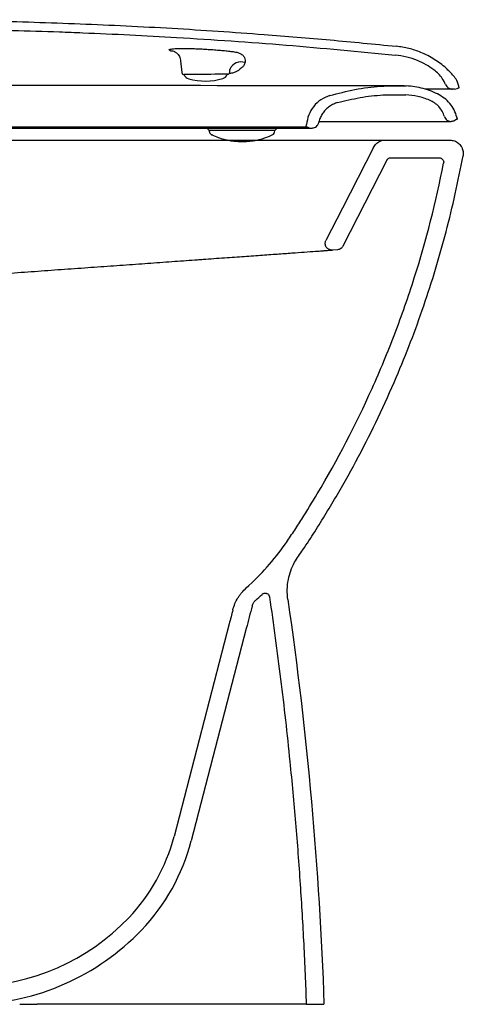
# Model space of a CAD drawing. Header units: millimetres. Extents: x 4605.485 to 4606.016, y 2538.689 to 2539.134.
# Tile 2 of 2: x 4605.816 to 4606.016, y 2538.689 to 2539.134. Entities that reach past the tile are written whole.
import ezdxf

# ---------------------------------------------------------------- set-up
doc = ezdxf.new("R2010")
doc.units = ezdxf.units.MM
doc.layers.add('SANINDUSA', color=3, linetype='Continuous')

msp = doc.modelspace()

# ---------------------------------------------------------------- linework, layer by layer
at = {"layer": 'SANINDUSA'}
for p, q in [((4605.888456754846, 2539.115160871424), (4605.88896741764, 2539.109857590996)), ((4605.890055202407, 2539.108954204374), (4605.890090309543, 2539.108860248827)), ((4605.909520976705, 2539.109029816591), (4605.909554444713, 2539.109124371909)), ((4605.91062631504, 2539.110046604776), (4605.910693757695, 2539.110903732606)), ((4606.012186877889, 2539.102422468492), (4606.011084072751, 2539.102422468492)), ((4606.013918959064, 2539.102922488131), (4606.014224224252, 2539.102922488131)), ((4605.740176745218, 2539.084835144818), (4605.830226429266, 2539.084835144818)), ((4605.740686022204, 2539.085335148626), (4605.829926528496, 2539.085335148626)), ((4605.829926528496, 2539.085335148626), (4605.903135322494, 2539.085335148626)), ((4605.830226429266, 2539.084835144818), (4605.904611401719, 2539.084835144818)), ((4605.900759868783, 2539.084835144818), (4605.900807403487, 2539.084291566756)), ((4605.903135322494, 2539.085335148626), (4605.92361139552, 2539.085335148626)), ((4605.904611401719, 2539.084835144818), (4605.925380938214, 2539.084835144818)), ((4605.92361139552, 2539.085335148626), (4605.945156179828, 2539.085335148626)), ((4605.925380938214, 2539.084835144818), (4605.947459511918, 2539.084835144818)), ((4605.931568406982, 2539.084835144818), (4605.931521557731, 2539.084291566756)), ((4605.945156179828, 2539.085335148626), (4605.945250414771, 2539.086412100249)), ((4605.945156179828, 2539.085335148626), (4605.94558867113, 2539.085335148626)), ((4605.947459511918, 2539.084835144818), (4605.947792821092, 2539.084835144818)), ((4606.01089259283, 2539.087835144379), (4606.010572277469, 2539.087835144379)), ((4606.01317294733, 2539.088835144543), (4606.013421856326, 2539.088835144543)), ((4605.901305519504, 2539.083835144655), (4605.912669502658, 2539.083835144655)), ((4605.901347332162, 2539.083835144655), (4605.901352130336, 2539.083560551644)), ((4605.90262004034, 2539.081721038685), (4605.902586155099, 2539.081721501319)), ((4605.912669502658, 2539.083835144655), (4605.931030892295, 2539.083835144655)), ((4605.930983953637, 2539.083501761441), (4605.930989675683, 2539.083835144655)), ((4605.640586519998, 2539.079383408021), (4605.980888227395, 2539.079383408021)), ((4605.980888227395, 2539.079383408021), (4606.010067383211, 2539.079383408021)), ((4605.983335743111, 2539.071383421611), (4606.005237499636, 2539.071383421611)), ((4605.981554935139, 2539.0702937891), (4605.96175203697, 2539.03155556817)), ((4605.959294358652, 2539.029928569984), (4605.956963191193, 2539.029762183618)), ((4605.910378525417, 2538.8610168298), (4605.885461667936, 2538.765121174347)), ((4605.918120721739, 2538.859002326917), (4605.893204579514, 2538.76310931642)), ((4605.815821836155, 2538.689383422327), (4605.823708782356, 2538.689383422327)), ((4605.94518987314, 2538.689383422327), (4605.953194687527, 2538.689383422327))]:
    msp.add_line(p, q, dxfattribs=at)
at = {"layer": 'SANINDUSA', "flags": 128}
for points in [[(4605.883909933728, 2539.119730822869), (4605.884856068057, 2539.119615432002), (4605.885354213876, 2539.119479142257)], [(4605.909638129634, 2539.109125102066), (4605.909460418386, 2539.109123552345), (4605.908933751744, 2539.109118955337), (4605.90807711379, 2539.109111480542), (4605.906921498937, 2539.109101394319), (4605.905508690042, 2539.10908906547), (4605.90388970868, 2539.109074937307), (4605.902123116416, 2539.109059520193), (4605.900272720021, 2539.10904337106), (4605.898405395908, 2539.10902707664), (4605.896588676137, 2539.109011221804), (4605.894888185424, 2539.10899638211), (4605.893365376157, 2539.108983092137), (4605.892075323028, 2539.10897183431), (4605.891064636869, 2539.108963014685), (4605.890369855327, 2539.108956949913), (4605.890016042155, 2539.10895386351), (4605.889971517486, 2539.108953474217)], [(4605.989441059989, 2539.103842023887), (4605.988039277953, 2539.103875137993), (4605.985849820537, 2539.103904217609), (4605.983252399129, 2539.103921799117), (4605.980127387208, 2539.103931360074), (4605.97634243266, 2539.103935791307), (4605.971751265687, 2539.103937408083), (4605.966192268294, 2539.103937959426), (4605.960394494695, 2539.103938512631), (4605.957126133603, 2539.10393897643), (4605.955391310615, 2539.103939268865), (4605.954946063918, 2539.103939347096), (4605.954834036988, 2539.103939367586), (4605.954830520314, 2539.103939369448), (4605.954829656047, 2539.103939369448), (4605.954829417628, 2539.103939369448), (4605.954829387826, 2539.103939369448), (4605.954829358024, 2539.103939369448), (4605.954829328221, 2539.103939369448), (4605.954829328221, 2539.103939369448), (4605.950805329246, 2539.103939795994), (4605.945981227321, 2539.10394004), (4605.942396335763, 2539.10394048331), (4605.938428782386, 2539.103940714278), (4605.934058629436, 2539.103940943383), (4605.932922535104, 2539.103941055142), (4605.932640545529, 2539.10394108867), (4605.932499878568, 2539.103941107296), (4605.932429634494, 2539.103941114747), (4605.932394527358, 2539.103941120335), (4605.932385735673, 2539.103941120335), (4605.932384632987, 2539.103941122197), (4605.932384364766, 2539.103941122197), (4605.932384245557, 2539.103941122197), (4605.93238415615, 2539.103941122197), (4605.932384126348, 2539.103941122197), (4605.932384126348, 2539.103941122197), (4605.932384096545, 2539.103941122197), (4605.932384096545, 2539.103941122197), (4605.931691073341, 2539.103941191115), (4605.929697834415, 2539.103941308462), (4605.929471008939, 2539.103941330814), (4605.929359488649, 2539.103941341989), (4605.929331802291, 2539.103941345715), (4605.929317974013, 2539.103941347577), (4605.929311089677, 2539.103941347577), (4605.929309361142, 2539.10394134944), (4605.929308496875, 2539.10394134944), (4605.929308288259, 2539.10394134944), (4605.929308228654, 2539.10394134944), (4605.929308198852, 2539.10394134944), (4605.929308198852, 2539.10394134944), (4605.929308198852, 2539.10394134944), (4605.920846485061, 2539.103943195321), (4605.91274049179, 2539.103946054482), (4605.904924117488, 2539.103949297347), (4605.897453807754, 2539.103952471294), (4605.890263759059, 2539.103955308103), (4605.883090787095, 2539.103957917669), (4605.876035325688, 2539.103961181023), (4605.870473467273, 2539.103964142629), (4605.865220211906, 2539.103967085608), (4605.860291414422, 2539.103969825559), (4605.855700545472, 2539.103972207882), (4605.851459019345, 2539.103974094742), (4605.847250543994, 2539.103975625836), (4605.84317830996, 2539.103977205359), (4605.838196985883, 2539.103979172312), (4605.835361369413, 2539.10398026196), (4605.83074260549, 2539.103982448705), (4605.825621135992, 2539.103985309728), (4605.820145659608, 2539.10398880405), (4605.810649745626, 2539.103995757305)], [(4605.975545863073, 2539.076114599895), (4605.961536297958, 2539.048710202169), (4605.954078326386, 2539.034119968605)]]:
    msp.add_lwpolyline(points, dxfattribs=at)
at = {"layer": 'SANINDUSA'}
for centre, radius, start, end in [((4605.915638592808, 2539.109441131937), 0.005243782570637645, 68.88196932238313, 156.9536486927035), ((4605.889962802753, 2539.109953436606), 0.001000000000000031, 185.5000000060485, 270.5000000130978), ((4605.892900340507, 2539.109910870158), 0.003000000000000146, 200.5000000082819, 255.1107402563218), ((4605.8995780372, 2539.135026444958), 0.02898814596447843, 255.1107402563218, 285.8892597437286), ((4605.906693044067, 2539.110031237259), 0.00300000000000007, 285.8892597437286, 340.500000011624), ((4605.909629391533, 2539.110125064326), 0.00100000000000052, 270.5000000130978, 355.5000000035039), ((4605.901305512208, 2539.084335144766), 0.0004999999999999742, 184.9999999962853, 270), ((4605.929095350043, 2539.083476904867), 0.001888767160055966, 293.6170654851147, 0.7540462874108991), ((4605.931027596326, 2539.084330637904), 0.000495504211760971, 270.3811198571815, 355.4774588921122), ((4605.804659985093, 2538.786116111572), 0.08348473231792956, 316.2702277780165, 345.4347511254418), ((4605.804659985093, 2538.786116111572), 0.09148473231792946, 316.2702277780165, 345.4347511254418), ((4605.792377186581, 2538.797866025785), 0.1004826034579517, 271.212300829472, 316.2702277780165), ((4605.792377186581, 2538.797866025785), 0.1084826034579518, 271.212300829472, 316.2702277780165)]:
    msp.add_arc(centre, radius, start, end, dxfattribs=at)
for points, knots in [([(4605.586640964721, 2539.128106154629), (4605.599926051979, 2539.128885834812), (4605.626495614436, 2539.130445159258), (4605.666931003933, 2539.132356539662), (4605.707952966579, 2539.13344393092), (4605.74260977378, 2539.133781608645), (4605.766868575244, 2539.133682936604), (4605.791123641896, 2539.133420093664), (4605.815375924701, 2539.13288787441), (4605.850009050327, 2539.131660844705), (4605.884626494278, 2539.129965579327), (4605.9222536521, 2539.127448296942), (4605.955970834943, 2539.124679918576), (4605.975840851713, 2539.122721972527), (4605.985775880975, 2539.121742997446)], [0, 0, 0, 0, 0.09989374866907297, 0.1997828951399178, 0.3038446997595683, 0.4079063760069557, 0.4599276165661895, 0.4859379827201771, 0.5899834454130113, 0.6420046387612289, 0.7460667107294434, 0.8501288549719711, 0.9250642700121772, 1, 1, 1, 1]), ([(4605.582874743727, 2539.123881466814), (4605.596704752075, 2539.124657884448), (4605.624366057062, 2539.126210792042), (4605.665881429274, 2539.128075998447), (4605.707416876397, 2539.129371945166), (4605.742181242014, 2539.129788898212), (4605.766625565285, 2539.129684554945), (4605.78075100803, 2539.129532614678), (4605.801938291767, 2539.129206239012), (4605.823122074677, 2539.12864077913), (4605.854883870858, 2539.127426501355), (4605.889012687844, 2539.125714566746), (4605.93605846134, 2539.122490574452), (4605.968932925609, 2539.119339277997), (4605.98537018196, 2539.117763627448)], [0, 0, 0, 0, 0.1031088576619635, 0.2062273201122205, 0.3093337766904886, 0.4124262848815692, 0.4650025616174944, 0.4912904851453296, 0.5175784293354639, 0.6227342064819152, 0.649022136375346, 0.7541779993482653, 0.8770888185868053, 1, 1, 1, 1]), ([(4605.883909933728, 2539.119730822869), (4605.883689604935, 2539.119817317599), (4605.883248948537, 2539.11999030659), (4605.883224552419, 2539.120217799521), (4605.88366259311, 2539.120408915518), (4605.884551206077, 2539.120560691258), (4605.885879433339, 2539.120671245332), (4605.887597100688, 2539.120738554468), (4605.889672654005, 2539.120758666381), (4605.892038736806, 2539.120733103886), (4605.894637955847, 2539.120661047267), (4605.897393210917, 2539.120546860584), (4605.900227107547, 2539.120392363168), (4605.903057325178, 2539.120203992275), (4605.905798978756, 2539.119987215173), (4605.908369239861, 2539.119750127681), (4605.910719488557, 2539.119499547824), (4605.912018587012, 2539.119329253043), (4605.912668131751, 2539.119244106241)], [0, 0, 0, 0, 0.0647096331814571, 0.1294189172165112, 0.1912443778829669, 0.2530679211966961, 0.3148236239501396, 0.3765784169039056, 0.4385138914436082, 0.5004491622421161, 0.5626567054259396, 0.6248653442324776, 0.6873584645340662, 0.7498520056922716, 0.8124117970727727, 0.8749716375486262, 0.937486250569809, 1, 1, 1, 1]), ([(4606.011690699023, 2539.108438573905), (4606.010591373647, 2539.109596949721), (4606.007966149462, 2539.112363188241), (4606.003039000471, 2539.116008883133), (4605.997335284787, 2539.118943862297), (4605.991507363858, 2539.120913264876), (4605.987699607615, 2539.121464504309), (4605.985775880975, 2539.121742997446)], [0, 0, 0, 0, 0.1606720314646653, 0.3836899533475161, 0.6131752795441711, 0.804571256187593, 1, 1, 1, 1]), ([(4605.885351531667, 2539.119480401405), (4605.88534796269, 2539.119481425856), (4605.88532261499, 2539.119488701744), (4605.885467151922, 2539.119441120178), (4605.885808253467, 2539.1192824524), (4605.886342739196, 2539.118955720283), (4605.886981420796, 2539.118415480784), (4605.88762972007, 2539.11763305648), (4605.888140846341, 2539.11662415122), (4605.888422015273, 2539.115765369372), (4605.888429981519, 2539.115262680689), (4605.888431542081, 2539.115164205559)], [0, 0, 0, 0, 0.02139880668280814, 0.1519792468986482, 0.2685945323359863, 0.3835892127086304, 0.5087923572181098, 0.6504372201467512, 0.8028768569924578, 0.9613841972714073, 1, 1, 1, 1]), ([(4605.912668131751, 2539.119244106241), (4605.913435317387, 2539.119088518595), (4605.914920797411, 2539.1187872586), (4605.916433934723, 2539.117859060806), (4605.917294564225, 2539.116753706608), (4605.917657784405, 2539.115545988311), (4605.917571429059, 2539.11473948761), (4605.917527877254, 2539.114332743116)], [0, 0, 0, 0, 0.2275662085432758, 0.4406300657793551, 0.6609327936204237, 0.8289973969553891, 1, 1, 1, 1]), ([(4606.002823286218, 2539.111114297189), (4606.001653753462, 2539.111902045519), (4605.999298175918, 2539.113488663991), (4605.995175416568, 2539.115435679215), (4605.990529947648, 2539.117019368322), (4605.987102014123, 2539.117513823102), (4605.98537018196, 2539.117763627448)], [0, 0, 0, 0, 0.2237720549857, 0.4507034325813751, 0.7224889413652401, 1, 1, 1, 1]), ([(4605.915753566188, 2539.111866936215), (4605.915236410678, 2539.111390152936), (4605.914415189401, 2539.110633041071), (4605.912665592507, 2539.109868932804), (4605.91139884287, 2539.109494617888), (4605.910550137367, 2539.109430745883), (4605.91032218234, 2539.10941359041)], [0, 0, 0, 0, 0.4113073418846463, 0.6531388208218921, 0.9068360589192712, 1, 1, 1, 1]), ([(4605.910693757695, 2539.110903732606), (4605.910717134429, 2539.11102809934), (4605.91072799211, 2539.111303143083), (4605.910781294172, 2539.111422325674), (4605.910813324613, 2539.111493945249)], [0, 0, 0, 0, 0.3990768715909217, 1, 1, 1, 1]), ([(4605.917527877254, 2539.114332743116), (4605.917422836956, 2539.11398799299), (4605.917209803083, 2539.113288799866), (4605.916525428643, 2539.112458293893), (4605.915948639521, 2539.112016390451), (4605.915753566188, 2539.111866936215)], [0, 0, 0, 0, 0.3916151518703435, 0.7942408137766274, 1, 1, 1, 1]), ([(4606.008077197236, 2539.104439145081), (4606.007628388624, 2539.105371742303), (4606.006787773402, 2539.10711849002), (4606.00497407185, 2539.109373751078), (4606.00354774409, 2539.110528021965), (4606.002823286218, 2539.111114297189)], [0, 0, 0, 0, 0.3604798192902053, 0.675176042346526, 1, 1, 1, 1]), ([(4606.014224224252, 2539.102922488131), (4606.013958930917, 2539.104086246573), (4606.013497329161, 2539.106111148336), (4606.012229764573, 2539.107744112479), (4606.011690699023, 2539.108438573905)], [0, 0, 0, 0, 0.5747234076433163, 1, 1, 1, 1]), ([(4605.955805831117, 2539.09944874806), (4605.959575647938, 2539.100462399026), (4605.967097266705, 2539.10248485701), (4605.978712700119, 2539.103956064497), (4605.986474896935, 2539.103878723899), (4605.990352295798, 2539.103840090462)], [0, 0, 0, 0, 0.3346107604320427, 0.6676225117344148, 1, 1, 1, 1]), ([(4605.989441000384, 2539.103840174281), (4605.989584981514, 2539.103840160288), (4605.990269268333, 2539.103840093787), (4605.990315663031, 2539.103840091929), (4605.990352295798, 2539.103840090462)], [0, 0, 0, 0, 0.210410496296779, 1, 1, 1, 1]), ([(4606.00525971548, 2539.099770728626), (4606.00409304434, 2539.100344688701), (4606.00175811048, 2539.10149339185), (4605.998047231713, 2539.102699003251), (4605.994237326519, 2539.103545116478), (4605.991649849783, 2539.103741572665), (4605.990352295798, 2539.103840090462)], [0, 0, 0, 0, 0.2501797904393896, 0.5007008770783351, 0.7496141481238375, 1, 1, 1, 1]), ([(4606.011084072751, 2539.102422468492), (4606.011006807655, 2539.102422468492), (4606.010851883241, 2539.102422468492), (4606.00952227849, 2539.102422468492), (4606.007249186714, 2539.102422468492), (4606.003624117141, 2539.102422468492), (4606.000732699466, 2539.102422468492), (4605.998743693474, 2539.102422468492), (4605.998678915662, 2539.102422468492)], [0, 0, 0, 0, 0.1790136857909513, 0.358940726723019, 0.5681847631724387, 0.777429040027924, 0.9927513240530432, 1, 1, 1, 1]), ([(4606.008077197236, 2539.104439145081), (4606.008249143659, 2539.104114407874), (4606.008593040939, 2539.103464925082), (4606.009480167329, 2539.102781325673), (4606.010352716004, 2539.102459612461), (4606.010900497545, 2539.102431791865), (4606.011084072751, 2539.102422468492)], [0, 0, 0, 0, 0.2853817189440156, 0.5707707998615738, 0.8561546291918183, 1, 1, 1, 1]), ([(4606.012186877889, 2539.102422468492), (4606.01255476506, 2539.102454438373), (4606.013168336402, 2539.102507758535), (4606.013704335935, 2539.102803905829), (4606.013918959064, 2539.102922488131)], [0, 0, 0, 0, 0.5995833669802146, 1, 1, 1, 1]), ([(4605.955805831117, 2539.09944874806), (4605.954424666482, 2539.098893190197), (4605.951661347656, 2539.097781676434), (4605.948385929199, 2539.094669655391), (4605.946020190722, 2539.090817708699), (4605.945507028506, 2539.087880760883), (4605.945250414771, 2539.086412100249)], [0, 0, 0, 0, 0.24978941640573, 0.4997577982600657, 0.7498470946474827, 1, 1, 1, 1]), ([(4605.959330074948, 2539.096311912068), (4605.962701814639, 2539.097138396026), (4605.969440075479, 2539.098790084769), (4605.979798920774, 2539.099973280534), (4605.986720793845, 2539.099887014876), (4605.990176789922, 2539.099843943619)], [0, 0, 0, 0, 0.3339948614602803, 0.6674727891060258, 1, 1, 1, 1]), ([(4606.000817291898, 2539.097456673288), (4605.999095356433, 2539.098090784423), (4605.99565425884, 2539.099357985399), (4605.992001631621, 2539.099682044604), (4605.990176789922, 2539.099843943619)], [0, 0, 0, 0, 0.5004029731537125, 1, 1, 1, 1]), ([(4606.013421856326, 2539.088835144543), (4606.01311508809, 2539.089970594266), (4606.012501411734, 2539.092242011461), (4606.010658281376, 2539.095281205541), (4606.008269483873, 2539.097915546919), (4606.006262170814, 2539.099152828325), (4606.00525971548, 2539.099770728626)], [0, 0, 0, 0, 0.2496709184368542, 0.4994556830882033, 0.7500273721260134, 1, 1, 1, 1]), ([(4605.959330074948, 2539.096311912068), (4605.958689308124, 2539.096098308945), (4605.957407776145, 2539.095671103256), (4605.955653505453, 2539.094637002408), (4605.954092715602, 2539.093340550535), (4605.952767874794, 2539.091799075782), (4605.951730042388, 2539.090054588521), (4605.951118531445, 2539.088516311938), (4605.950892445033, 2539.087571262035), (4605.950823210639, 2539.087281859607)], [0, 0, 0, 0, 0.155245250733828, 0.3104900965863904, 0.4657361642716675, 0.6209830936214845, 0.7762280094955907, 0.9314743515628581, 0.9999999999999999, 0.9999999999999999, 0.9999999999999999, 0.9999999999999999]), ([(4606.007615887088, 2539.090002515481), (4606.007302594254, 2539.090815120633), (4606.006677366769, 2539.092436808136), (4606.005100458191, 2539.094531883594), (4606.003159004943, 2539.096296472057), (4606.001598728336, 2539.097069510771), (4606.000817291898, 2539.097456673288)], [0, 0, 0, 0, 0.2503108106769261, 0.4995364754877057, 0.7493518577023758, 1, 1, 1, 1]), ([(4606.007615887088, 2539.090002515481), (4606.00774266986, 2539.089700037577), (4606.007996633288, 2539.089094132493), (4606.008711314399, 2539.088398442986), (4606.009590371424, 2539.087925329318), (4606.010244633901, 2539.087865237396), (4606.010572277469, 2539.087835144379)], [0, 0, 0, 0, 0.2496087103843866, 0.5000007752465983, 0.7496088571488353, 1, 1, 1, 1]), ([(4605.94558867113, 2539.085335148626), (4605.945706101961, 2539.085272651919), (4605.946193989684, 2539.085012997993), (4605.94684415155, 2539.084850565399), (4605.947361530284, 2539.084837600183), (4605.947459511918, 2539.084835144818)], [0, 0, 0, 0, 0.2044281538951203, 0.8493339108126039, 1, 1, 1, 1]), ([(4605.947792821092, 2539.084835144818), (4605.947989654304, 2539.084846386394), (4605.948533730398, 2539.08487745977), (4605.949385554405, 2539.08520905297), (4605.950195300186, 2539.085886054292), (4605.950651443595, 2539.086634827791), (4605.95078190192, 2539.08712625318), (4605.950823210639, 2539.087281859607)], [0, 0, 0, 0, 0.1406485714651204, 0.3887734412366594, 0.6368995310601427, 0.8850267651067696, 1, 1, 1, 1]), ([(4605.950964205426, 2539.087835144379), (4605.951638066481, 2539.087835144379), (4605.956112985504, 2539.087835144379), (4605.96391875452, 2539.087835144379), (4605.970546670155, 2539.087835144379), (4605.973868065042, 2539.087835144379)], [0, 0, 0, 0, 0.08125586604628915, 0.5395970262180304, 1, 1, 1, 1]), ([(4605.973869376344, 2539.087835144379), (4605.97657579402, 2539.087835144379), (4605.982007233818, 2539.087835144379), (4605.989056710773, 2539.087835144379), (4605.99523910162, 2539.087835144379), (4606.000475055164, 2539.087835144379), (4606.004701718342, 2539.087835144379), (4606.007391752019, 2539.087835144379), (4606.008990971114, 2539.087835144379), (4606.009895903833, 2539.087835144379), (4606.010465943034, 2539.087835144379), (4606.010536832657, 2539.087835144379), (4606.010572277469, 2539.087835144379)], [0, 0, 0, 0, 0.1186729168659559, 0.2381616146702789, 0.3578293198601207, 0.4774970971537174, 0.6006414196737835, 0.7237857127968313, 0.7925209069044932, 0.861256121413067, 0.9306280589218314, 0.9999999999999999, 0.9999999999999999, 0.9999999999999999, 0.9999999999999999]), ([(4606.01317294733, 2539.088835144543), (4606.012911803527, 2539.088602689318), (4606.012389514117, 2539.088137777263), (4606.011552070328, 2539.087866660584), (4606.011049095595, 2539.087842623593), (4606.01089259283, 2539.087835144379)], [0, 0, 0, 0, 0.4078779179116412, 0.815758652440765, 1, 1, 1, 1]), ([(4605.901389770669, 2539.083560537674), (4605.901388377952, 2539.083403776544), (4605.901385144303, 2539.083039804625), (4605.901623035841, 2539.082546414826), (4605.901947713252, 2539.082138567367), (4605.902282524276, 2539.081881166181), (4605.902489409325, 2539.081763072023), (4605.902572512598, 2539.081728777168), (4605.902579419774, 2539.081725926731)], [0, 0, 0, 0, 0.1841625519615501, 0.4275932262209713, 0.6343667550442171, 0.8172879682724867, 0.9848137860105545, 1, 1, 1, 1]), ([(4605.90265726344, 2539.081712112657), (4605.903584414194, 2539.081302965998), (4605.905324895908, 2539.080534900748), (4605.907689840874, 2539.079833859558), (4605.909453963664, 2539.079424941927), (4605.910458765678, 2539.07924009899), (4605.910955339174, 2539.07915976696), (4605.911358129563, 2539.07909487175), (4605.912003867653, 2539.079000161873), (4605.91306317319, 2539.078879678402), (4605.914462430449, 2539.078772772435), (4605.915595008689, 2539.078757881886), (4605.916224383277, 2539.078749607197)], [0, 0, 0, 0, 0.206239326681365, 0.3871600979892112, 0.5154024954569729, 0.5904887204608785, 0.6089598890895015, 0.6229609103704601, 0.6855416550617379, 0.7648393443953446, 0.8693210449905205, 1, 1, 1, 1]), ([(4605.916224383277, 2539.078749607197), (4605.917138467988, 2539.078766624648), (4605.919186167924, 2539.078804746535), (4605.922261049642, 2539.079215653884), (4605.92598189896, 2539.080081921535), (4605.92851300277, 2539.081170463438), (4605.929852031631, 2539.081746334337)], [0, 0, 0, 0, 0.1837304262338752, 0.4115863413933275, 0.6887117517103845, 1, 1, 1, 1]), ([(4605.975545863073, 2539.076114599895), (4605.975912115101, 2539.076685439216), (4605.976644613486, 2539.077827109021), (4605.97838205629, 2539.078950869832), (4605.979872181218, 2539.079356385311), (4605.98071605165, 2539.079378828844), (4605.980888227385, 2539.079383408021)], [0, 0, 0, 0, 0.3070952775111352, 0.614185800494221, 0.9212819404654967, 0.9999999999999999, 0.9999999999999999, 0.9999999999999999, 0.9999999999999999]), ([(4606.010067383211, 2539.079383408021), (4606.010742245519, 2539.079317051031), (4606.012091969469, 2539.079184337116), (4606.013888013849, 2539.078150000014), (4606.015254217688, 2539.07662603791), (4606.016031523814, 2539.074726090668), (4606.016119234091, 2539.073219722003), (4606.015990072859, 2539.07242654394), (4606.01596883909, 2539.072296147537)], [0, 0, 0, 0, 0.1924514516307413, 0.3849027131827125, 0.5773406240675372, 0.7697545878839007, 0.9621482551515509, 1, 1, 1, 1]), ([(4605.941629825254, 2538.891662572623), (4605.94232220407, 2538.892610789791), (4605.944889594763, 2538.89619391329), (4605.950793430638, 2538.905430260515), (4605.959373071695, 2538.919324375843), (4605.968924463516, 2538.936548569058), (4605.977796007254, 2538.954179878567), (4605.985602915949, 2538.971469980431), (4605.992422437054, 2538.988298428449), (4605.998343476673, 2539.004600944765), (4606.003689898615, 2539.021176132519), (4606.008427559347, 2539.038008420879), (4606.01260171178, 2539.055065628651), (4606.014846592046, 2539.066553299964), (4606.01596883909, 2539.072296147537)], [0.03029971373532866, 0.03029971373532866, 0.03029971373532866, 0.03029971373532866, 0.04766057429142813, 0.09548843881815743, 0.1922936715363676, 0.2890989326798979, 0.3865762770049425, 0.4840536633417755, 0.5695084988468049, 0.6549918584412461, 0.7404466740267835, 0.826954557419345, 0.9134921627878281, 1, 1, 1, 1]), ([(4605.981554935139, 2539.0702937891), (4605.98167701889, 2539.070484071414), (4605.981921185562, 2539.070864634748), (4605.98250032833, 2539.071239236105), (4605.982997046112, 2539.071374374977), (4605.983278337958, 2539.071381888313), (4605.983335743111, 2539.071383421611)], [0, 0, 0, 0, 0.3070945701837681, 0.6141870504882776, 0.9212645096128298, 0.9999999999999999, 0.9999999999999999, 0.9999999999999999, 0.9999999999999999]), ([(4606.005237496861, 2539.071383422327), (4606.005385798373, 2539.071383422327), (4606.005531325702, 2539.071367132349), (4606.005817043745, 2539.071303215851), (4606.005958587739, 2539.071254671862), (4606.006356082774, 2539.071067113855), (4606.006594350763, 2539.070881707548), (4606.006873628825, 2539.070543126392), (4606.006955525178, 2539.070418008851), (4606.007088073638, 2539.070156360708), (4606.007139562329, 2539.07001945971), (4606.007248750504, 2539.069590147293), (4606.007257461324, 2539.069291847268), (4606.007200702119, 2539.069000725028)], [0, 0, 0, 0, 0.125000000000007, 0.125000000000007, 0.250000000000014, 0.250000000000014, 0.5000000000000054, 0.5000000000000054, 0.6250000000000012, 0.6250000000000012, 0.7499999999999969, 0.7499999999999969, 1, 1, 1, 1]), ([(4605.918073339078, 2538.877298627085), (4605.921409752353, 2538.880279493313), (4605.924550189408, 2538.883428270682), (4605.930449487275, 2538.890052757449), (4605.933208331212, 2538.893528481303), (4605.936415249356, 2538.89808016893), (4605.937042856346, 2538.899002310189), (4605.938280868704, 2538.900861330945), (4605.938896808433, 2538.901793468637), (4605.940735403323, 2538.904597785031), (4605.941949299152, 2538.906478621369), (4605.945546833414, 2538.912141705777), (4605.947888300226, 2538.915947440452), (4605.959312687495, 2538.935127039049), (4605.967549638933, 2538.950952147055), (4605.976712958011, 2538.971337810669), (4605.978490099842, 2538.975448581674), (4605.981918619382, 2538.983703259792), (4605.983571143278, 2538.98784946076), (4605.988344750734, 2539.000344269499), (4605.991282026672, 2539.008749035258), (4605.999362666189, 2539.034186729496), (4606.003777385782, 2539.051442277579), (4606.007200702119, 2539.069000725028)], [0, 0, 0, 0, 0.0624999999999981, 0.0624999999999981, 0.1249999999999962, 0.1249999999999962, 0.1406249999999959, 0.1406249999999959, 0.1562499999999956, 0.1562499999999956, 0.1874999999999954, 0.1874999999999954, 0.2499999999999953, 0.2499999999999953, 0.4999999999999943, 0.4999999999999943, 0.5624999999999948, 0.5624999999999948, 0.6249999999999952, 0.6249999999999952, 0.7499999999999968, 0.7499999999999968, 1, 1, 1, 1]), ([(4605.956963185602, 2539.029762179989), (4605.956697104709, 2539.029743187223), (4605.956434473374, 2539.029759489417), (4605.956045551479, 2539.029835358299), (4605.955915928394, 2539.02986969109), (4605.95566525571, 2539.029954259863), (4605.955543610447, 2539.030004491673), (4605.955189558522, 2539.030178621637), (4605.954965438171, 2539.030328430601), (4605.954668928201, 2539.030589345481), (4605.954576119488, 2539.03068250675), (4605.954402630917, 2539.030881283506), (4605.954321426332, 2539.030987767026), (4605.954101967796, 2539.031319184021), (4605.95398679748, 2539.031555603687), (4605.953819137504, 2539.03205959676), (4605.953769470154, 2539.032320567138), (4605.953739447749, 2539.032846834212), (4605.953759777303, 2539.033115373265), (4605.953868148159, 2539.033630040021), (4605.953956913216, 2539.033882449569), (4605.954078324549, 2539.034119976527)], [0, 0, 0, 0, 0.1250000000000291, 0.1250000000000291, 0.1875000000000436, 0.1875000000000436, 0.2500000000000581, 0.2500000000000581, 0.3750000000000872, 0.3750000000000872, 0.437500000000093, 0.437500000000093, 0.5000000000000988, 0.5000000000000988, 0.6250000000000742, 0.6250000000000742, 0.7500000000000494, 0.7500000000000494, 0.8750000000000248, 0.8750000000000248, 1, 1, 1, 1]), ([(4605.96175204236, 2539.031555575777), (4605.961634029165, 2539.031324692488), (4605.961489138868, 2539.031113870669), (4605.961147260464, 2539.030731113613), (4605.960949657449, 2539.030560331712), (4605.960523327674, 2539.03027817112), (4605.960288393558, 2539.030162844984), (4605.959803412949, 2539.029998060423), (4605.959552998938, 2539.029947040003), (4605.959294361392, 2539.029928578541)], [0, 0, 0, 0, 0.25, 0.25, 0.5, 0.5, 0.75, 0.75, 1, 1, 1, 1]), ([(4605.667433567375, 2539.009095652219), (4605.667421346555, 2539.009094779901), (4605.668169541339, 2539.009148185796), (4605.670049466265, 2539.009282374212), (4605.670473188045, 2539.009312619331), (4605.671416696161, 2539.009379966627), (4605.671933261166, 2539.009416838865), (4605.673614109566, 2539.009536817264), (4605.674909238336, 2539.009629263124), (4605.679302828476, 2539.009942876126), (4605.682907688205, 2539.010200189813), (4605.688272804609, 2539.010583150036), (4605.689389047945, 2539.010662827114), (4605.691129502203, 2539.01078706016), (4605.691720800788, 2539.010829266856), (4605.692918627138, 2539.010914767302), (4605.693525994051, 2539.01095812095), (4605.695373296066, 2539.011089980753), (4605.696638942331, 2539.011180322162), (4605.699225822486, 2539.011364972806), (4605.700547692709, 2539.011459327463), (4605.7073001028, 2539.011941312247), (4605.713155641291, 2539.012359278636), (4605.721045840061, 2539.012922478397), (4605.722652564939, 2539.013037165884), (4605.725923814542, 2539.013270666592), (4605.72759084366, 2539.013389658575), (4605.732645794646, 2539.013750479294), (4605.736095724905, 2539.013996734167), (4605.743154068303, 2539.01450055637), (4605.746762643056, 2539.014758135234), (4605.752295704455, 2539.015153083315), (4605.754161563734, 2539.015286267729), (4605.75790597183, 2539.015553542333), (4605.759787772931, 2539.015687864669), (4605.769244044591, 2539.016362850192), (4605.776959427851, 2539.016913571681), (4605.788754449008, 2539.017755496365), (4605.792723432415, 2539.018038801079), (4605.798733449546, 2539.018467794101), (4605.800746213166, 2539.018611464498), (4605.804790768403, 2539.018900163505), (4605.806816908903, 2539.019044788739), (4605.812886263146, 2539.019478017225), (4605.816928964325, 2539.019766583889), (4605.822987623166, 2539.02019904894), (4605.825006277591, 2539.020343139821), (4605.829041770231, 2539.020631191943), (4605.831057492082, 2539.020775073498), (4605.837074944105, 2539.02120459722), (4605.841055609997, 2539.021488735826), (4605.84697971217, 2539.021911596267), (4605.848946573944, 2539.022051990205), (4605.852864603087, 2539.022331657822), (4605.854816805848, 2539.022471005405), (4605.860611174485, 2539.022884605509), (4605.864404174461, 2539.023155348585), (4605.871855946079, 2539.023687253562), (4605.87551531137, 2539.023948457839), (4605.882701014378, 2539.024461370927), (4605.886227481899, 2539.024713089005), (4605.891416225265, 2539.02508345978), (4605.893128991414, 2539.025205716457), (4605.895672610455, 2539.025387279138), (4605.896516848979, 2539.025447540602), (4605.898190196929, 2539.025566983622), (4605.899019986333, 2539.025626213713), (4605.901488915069, 2539.025802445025), (4605.903107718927, 2539.025917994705), (4605.906292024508, 2539.026145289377), (4605.907857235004, 2539.026257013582), (4605.91246139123, 2539.026585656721), (4605.915413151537, 2539.026796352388), (4605.921082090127, 2539.027200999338), (4605.923798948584, 2539.02739492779), (4605.927685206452, 2539.027672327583), (4605.928951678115, 2539.027762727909), (4605.931402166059, 2539.027937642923), (4605.932587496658, 2539.028022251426), (4605.936024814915, 2539.028267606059), (4605.93815842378, 2539.02841990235), (4605.942109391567, 2539.028701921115), (4605.943926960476, 2539.028831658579), (4605.94558258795, 2539.028949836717)], [0, 0, 0, 0, 0.06249999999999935, 0.06249999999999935, 0.07812499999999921, 0.07812499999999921, 0.09374999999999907, 0.09374999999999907, 0.1249999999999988, 0.1249999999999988, 0.1874999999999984, 0.1874999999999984, 0.2031249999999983, 0.2031249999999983, 0.2109374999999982, 0.2109374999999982, 0.2187499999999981, 0.2187499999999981, 0.234374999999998, 0.234374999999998, 0.2499999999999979, 0.2499999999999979, 0.3124999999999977, 0.3124999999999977, 0.3281249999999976, 0.3281249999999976, 0.3437499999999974, 0.3437499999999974, 0.3749999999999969, 0.3749999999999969, 0.4062499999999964, 0.4062499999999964, 0.4218749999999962, 0.4218749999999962, 0.4374999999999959, 0.4374999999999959, 0.4999999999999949, 0.4999999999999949, 0.5312499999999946, 0.5312499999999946, 0.5468749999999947, 0.5468749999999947, 0.5624999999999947, 0.5624999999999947, 0.5937499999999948, 0.5937499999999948, 0.6093749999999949, 0.6093749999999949, 0.6249999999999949, 0.6249999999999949, 0.656249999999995, 0.656249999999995, 0.6718749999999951, 0.6718749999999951, 0.6874999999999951, 0.6874999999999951, 0.7187499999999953, 0.7187499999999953, 0.7499999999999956, 0.7499999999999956, 0.7812499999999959, 0.7812499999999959, 0.7968749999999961, 0.7968749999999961, 0.804687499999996, 0.804687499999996, 0.812499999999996, 0.812499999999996, 0.8281249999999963, 0.8281249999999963, 0.8437499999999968, 0.8437499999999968, 0.8749999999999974, 0.8749999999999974, 0.9062499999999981, 0.9062499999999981, 0.9218749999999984, 0.9218749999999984, 0.9374999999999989, 0.9374999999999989, 0.9687499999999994, 0.9687499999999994, 1, 1, 1, 1]), ([(4605.94558258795, 2539.028949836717), (4605.947458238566, 2539.029083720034), (4605.949103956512, 2539.029201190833), (4605.951230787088, 2539.029353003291), (4605.951882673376, 2539.029399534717), (4605.95277439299, 2539.029463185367), (4605.953057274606, 2539.029483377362), (4605.953594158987, 2539.029521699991), (4605.953848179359, 2539.02953983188), (4605.955041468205, 2539.029625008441), (4605.955754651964, 2539.02967591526), (4605.956472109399, 2539.029727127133), (4605.956652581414, 2539.029740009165), (4605.956897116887, 2539.029757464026), (4605.95696142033, 2539.029762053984), (4605.956963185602, 2539.029762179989)], [0, 0, 0, 0, 0.2499999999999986, 0.2499999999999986, 0.3749999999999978, 0.3749999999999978, 0.4374999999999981, 0.4374999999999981, 0.4999999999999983, 0.4999999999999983, 0.7499999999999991, 0.7499999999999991, 0.8749999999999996, 0.8749999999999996, 1, 1, 1, 1]), ([(4605.938188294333, 2538.885033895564), (4605.938714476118, 2538.886335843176), (4605.939652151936, 2538.888655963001), (4605.941046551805, 2538.8907310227), (4605.941629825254, 2538.891662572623)], [0, 0, 0, 0, 0.5611553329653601, 1, 1, 1, 1]), ([(4605.936872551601, 2538.872034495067), (4605.936732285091, 2538.873524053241), (4605.936447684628, 2538.876546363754), (4605.936928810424, 2538.880956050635), (4605.937785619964, 2538.883730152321), (4605.938188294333, 2538.885033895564)], [0, 0, 0, 0, 0.3399748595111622, 0.689808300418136, 0.9999999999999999, 0.9999999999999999, 0.9999999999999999, 0.9999999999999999]), ([(4605.912040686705, 2538.867413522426), (4605.912288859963, 2538.868368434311), (4605.91260417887, 2538.869293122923), (4605.913363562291, 2538.871084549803), (4605.913807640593, 2538.871951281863), (4605.914572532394, 2538.873206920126), (4605.914845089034, 2538.873619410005), (4605.915417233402, 2538.874419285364), (4605.915717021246, 2538.874807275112), (4605.91665699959, 2538.875935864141), (4605.917337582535, 2538.876641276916), (4605.918073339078, 2538.877298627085)], [0, 0, 0, 0, 0.2500000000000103, 0.2500000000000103, 0.5000000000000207, 0.5000000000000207, 0.6250000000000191, 0.6250000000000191, 0.7500000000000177, 0.7500000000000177, 1, 1, 1, 1]), ([(4605.920769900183, 2538.869198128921), (4605.920894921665, 2538.869679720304), (4605.92108715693, 2538.870131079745), (4605.921474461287, 2538.870763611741), (4605.921620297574, 2538.870966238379), (4605.921937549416, 2538.871344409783), (4605.922109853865, 2538.871521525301), (4605.922296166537, 2538.871686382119)], [0, 0, 0, 0, 0.5000000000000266, 0.5000000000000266, 0.7500000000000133, 0.7500000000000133, 1, 1, 1, 1]), ([(4605.925256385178, 2538.874392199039), (4605.925389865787, 2538.87451822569), (4605.925537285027, 2538.874623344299), (4605.925859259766, 2538.874792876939), (4605.926032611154, 2538.874855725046), (4605.92638669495, 2538.874931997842), (4605.926571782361, 2538.874946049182), (4605.92693317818, 2538.874924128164), (4605.927114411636, 2538.87488806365), (4605.927457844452, 2538.874769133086), (4605.927620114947, 2538.874687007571), (4605.927921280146, 2538.874478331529), (4605.928054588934, 2538.874355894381), (4605.928403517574, 2538.873935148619), (4605.928557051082, 2538.873591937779), (4605.928610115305, 2538.873228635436)], [0, 0, 0, 0, 0.1249999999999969, 0.1249999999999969, 0.2499999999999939, 0.2499999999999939, 0.3749999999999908, 0.3749999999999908, 0.4999999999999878, 0.4999999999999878, 0.6249999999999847, 0.6249999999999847, 0.7499999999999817, 0.7499999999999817, 1, 1, 1, 1]), ([(4605.92861012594, 2538.873228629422), (4605.930333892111, 2538.860872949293), (4605.933782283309, 2538.836155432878), (4605.937547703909, 2538.8021370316), (4605.940410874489, 2538.771253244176), (4605.942480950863, 2538.743761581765), (4605.944120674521, 2538.716470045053), (4605.944833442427, 2538.698413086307), (4605.94518987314, 2538.689383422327)], [0, 0, 0, 0, 0.2026428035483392, 0.4053865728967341, 0.5559017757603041, 0.7064585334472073, 0.8532100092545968, 1, 1, 1, 1]), ([(4605.936872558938, 2538.872034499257), (4605.941251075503, 2538.841764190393), (4605.944802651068, 2538.811395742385), (4605.950247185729, 2538.750467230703), (4605.952136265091, 2538.719951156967), (4605.953194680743, 2538.689383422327)], [0, 0, 0, 0, 0.5, 0.5, 1, 1, 1, 1]), ([(4605.920769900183, 2538.869198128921), (4605.920328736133, 2538.867498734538), (4605.919886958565, 2538.86579950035), (4605.919003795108, 2538.862400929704), (4605.918563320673, 2538.860701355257), (4605.918120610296, 2538.859002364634)], [0, 0, 0, 0, 0.5, 0.5, 1, 1, 1, 1]), ([(4605.94518987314, 2538.689383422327), (4605.945126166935, 2538.689383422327), (4605.944998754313, 2538.689383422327), (4605.944009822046, 2538.689383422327), (4605.942415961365, 2538.689383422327), (4605.940147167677, 2538.689383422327), (4605.937234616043, 2538.689383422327), (4605.933655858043, 2538.689383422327), (4605.929422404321, 2538.689383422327), (4605.924641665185, 2538.689383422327), (4605.919425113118, 2538.689383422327), (4605.913793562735, 2538.689383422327), (4605.907665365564, 2538.689383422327), (4605.901137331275, 2538.689383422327), (4605.894322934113, 2538.689383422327), (4605.887216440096, 2538.689383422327), (4605.879788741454, 2538.689383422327), (4605.872077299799, 2538.689383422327), (4605.86418914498, 2538.689383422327), (4605.856198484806, 2538.689383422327), (4605.842689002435, 2538.689383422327), (4605.831865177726, 2538.689383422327), (4605.823708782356, 2538.689383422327)], [0, 0, 0, 0, 0.04373385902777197, 0.08746786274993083, 0.1324364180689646, 0.1774051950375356, 0.2229300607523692, 0.2684550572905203, 0.3153803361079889, 0.3623056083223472, 0.4066071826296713, 0.4509085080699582, 0.4964961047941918, 0.542083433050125, 0.5863929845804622, 0.6307023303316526, 0.6762984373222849, 0.7218947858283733, 0.7677569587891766, 0.8137176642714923, 0.8596251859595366, 1, 1, 1, 1])]:
    msp.add_open_spline(points, degree=3, knots=knots, dxfattribs=at)
for points in [[(4605.922296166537, 2538.871686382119), (4605.923297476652, 2538.872572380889), (4605.924284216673, 2538.873474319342), (4605.925256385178, 2538.874392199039)], [(4605.912040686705, 2538.867413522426), (4605.911486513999, 2538.86528119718), (4605.910933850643, 2538.863148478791), (4605.910378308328, 2538.861016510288)]]:
    msp.add_open_spline(points, degree=3, dxfattribs=at)

doc.saveas('drawing.dxf')
